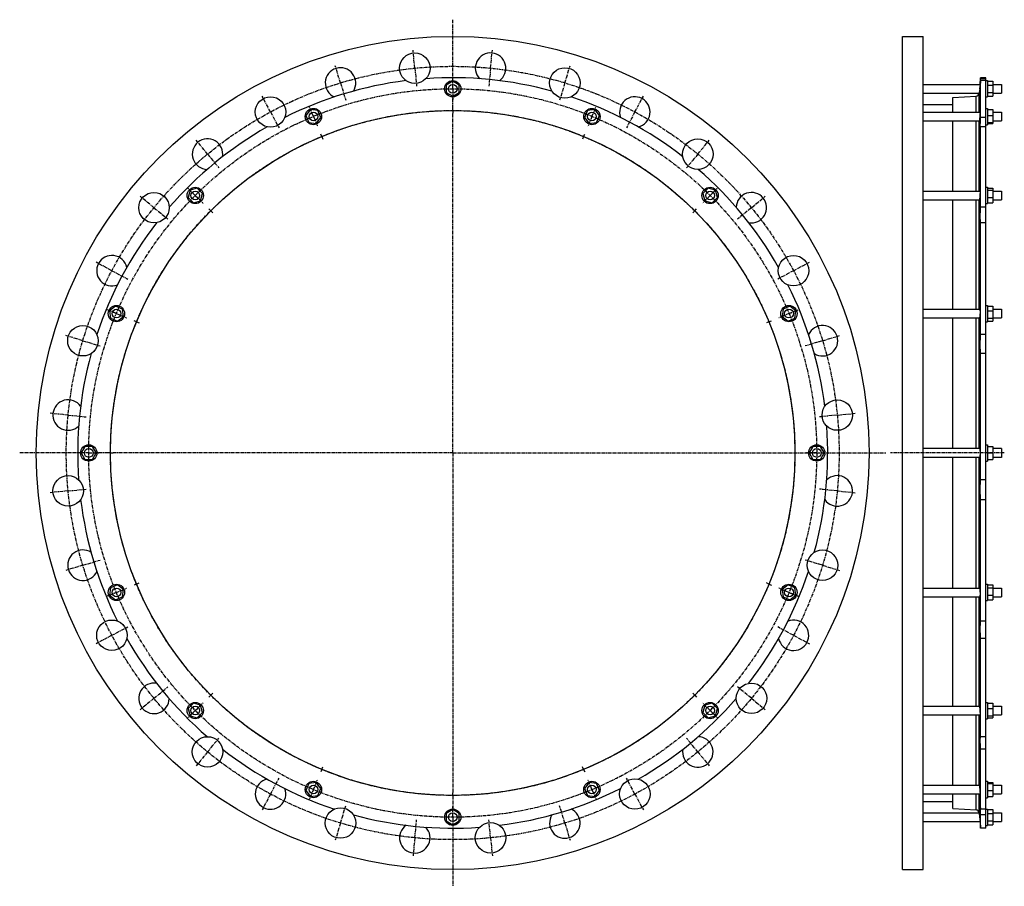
# Model space of a CAD drawing. Header units: millimetres. Extents: x -1586 to 223, y -678 to 913.
import ezdxf

# ---------------------------------------------------------------- set-up
doc = ezdxf.new("R2010")
doc.units = ezdxf.units.MM
doc.header["$LTSCALE"] = 16.335
doc.linetypes.add('CENTER', pattern=[0.6, 0.375, -0.075, 0.075, -0.075])
doc.layers.get('0').update_dxf_attribs({"linetype": 'CONTINUOUS'})
for name, color, linetype in [('AXES', 7, 'CONTINUOUS'), ('DEFAULT_1', 7, 'CENTER'), ('ROUNDS', 7, 'CONTINUOUS')]:
    doc.layers.add(name, color=color, linetype=linetype)

msp = doc.modelspace()

# ---------------------------------------------------------------- linework, layer by layer
at = {"color": 7, "linetype": 'Continuous'}
for p, q in [((35.8, -647.3), (35.8, 882.7)), ((35.8, 882.7), (73.8, 882.7)), ((73.8, -647.3), (73.8, 882.7)), ((-790.7, 800.3), (-802.7, 793.3)), ((-778.7, 793.3), (-790.7, 800.3)), ((188.8, 806.7), (179.3, 806.7)), ((188.8, 801.4), (191.8, 801.4)), ((191.8, 801.4), (191.8, 771.4)), ((191.8, 800.3), (201.8, 800.3)), ((201.8, 800.3), (201.8, 772.6)), ((-802.7, 793.3), (-802.7, 779.5)), ((-802.7, 779.5), (-790.7, 772.6)), ((-790.7, 772.6), (-778.7, 779.5)), ((-778.7, 779.5), (-778.7, 793.3)), ((191.8, 793.3), (201.8, 793.3)), ((191.8, 779.5), (201.8, 779.5)), ((128.3, 743.5), (128.3, 770.5)), ((188.8, 771.4), (191.8, 771.4)), ((191.8, 772.6), (201.8, 772.6)), ((-1051.9, 748.3), (-1060.3, 737.3)), ((-1038.2, 746.5), (-1051.9, 748.3)), ((-1032.9, 733.7), (-1038.2, 746.5)), ((-543.2, 746.5), (-548.5, 733.7)), ((-529.5, 748.3), (-543.2, 746.5)), ((-521, 737.3), (-529.5, 748.3)), ((73.8, 757.5), (128.3, 757.5)), ((188.8, 750.5), (191.8, 750.5)), ((191.8, 750.5), (191.8, 720.5)), ((191.8, 748.3), (201.8, 748.3)), ((201.8, 748.3), (201.8, 722.7)), ((-1060.3, 737.3), (-1055, 724.5)), ((-1055, 724.5), (-1041.3, 722.7)), ((-1041.3, 722.7), (-1032.9, 733.7)), ((-548.5, 733.7), (-540.1, 722.7)), ((-540.1, 722.7), (-526.3, 724.5)), ((-526.3, 724.5), (-521, 737.3)), ((128.3, 598.5), (128.3, 727.5)), ((191.8, 737.3), (201.8, 737.3)), ((191.8, 724.5), (201.8, 724.5)), ((188.8, 720.5), (191.8, 720.5)), ((191.8, 722.7), (201.8, 722.7)), ((-1273.3, 600.3), (-1276.9, 587)), ((-1260, 603.9), (-1273.3, 600.3)), ((-1250.2, 594.1), (-1260, 603.9)), ((-321.4, 603.9), (-331.2, 594.1)), ((-308, 600.3), (-321.4, 603.9)), ((-304.4, 587), (-308, 600.3)), ((188.8, 605.5), (191.8, 605.5)), ((191.8, 605.5), (191.8, 575.5)), ((191.8, 603.9), (201.8, 603.9)), ((191.8, 600.3), (201.8, 600.3)), ((201.8, 603.9), (201.8, 577.2)), ((-1276.9, 587), (-1267.1, 577.2)), ((-1267.1, 577.2), (-1253.8, 580.7)), ((-1253.8, 580.7), (-1250.2, 594.1)), ((-331.2, 594.1), (-327.6, 580.7)), ((-327.6, 580.7), (-314.2, 577.2)), ((-314.2, 577.2), (-304.4, 587)), ((128.3, 381.6), (128.3, 582.5)), ((191.8, 587), (201.8, 587)), ((188.8, 575.5), (191.8, 575.5)), ((191.8, 577.2), (201.8, 577.2)), ((-1410.3, 387.3), (-1421.3, 378.9)), ((-1397.5, 382), (-1410.3, 387.3)), ((-1395.7, 368.3), (-1397.5, 382)), ((-183.8, 382), (-185.6, 368.3)), ((-171, 387.3), (-183.8, 382)), ((-160, 378.9), (-171, 387.3)), ((188.8, 388.6), (191.8, 388.6)), ((191.8, 388.6), (191.8, 358.6)), ((191.8, 387.3), (201.8, 387.3)), ((201.8, 387.3), (201.8, 359.8)), ((-1421.3, 378.9), (-1419.5, 365.1)), ((-1419.5, 365.1), (-1406.7, 359.8)), ((-1406.7, 359.8), (-1395.7, 368.3)), ((-185.6, 368.3), (-174.6, 359.8)), ((-174.6, 359.8), (-161.8, 365.1)), ((-161.8, 365.1), (-160, 378.9)), ((128.3, 125.7), (128.3, 365.6)), ((191.8, 378.9), (201.8, 378.9)), ((191.8, 365.1), (201.8, 365.1)), ((188.8, 358.6), (191.8, 358.6)), ((191.8, 359.8), (201.8, 359.8)), ((-1466.4, 129.7), (-1473.3, 117.7)), ((-1452.5, 129.7), (-1466.4, 129.7)), ((-1445.6, 117.7), (-1452.5, 129.7)), ((-128.9, 129.7), (-135.8, 117.7)), ((-115, 129.7), (-128.9, 129.7)), ((-108.1, 117.7), (-115, 129.7)), ((188.8, 132.7), (191.8, 132.7)), ((191.8, 132.7), (191.8, 102.7)), ((191.8, 129.7), (201.8, 129.7)), ((201.8, 129.7), (201.8, 105.7)), ((-1473.3, 117.7), (-1466.4, 105.7)), ((-1452.5, 105.7), (-1445.6, 117.7)), ((-135.8, 117.7), (-128.9, 105.7)), ((-115, 105.7), (-108.1, 117.7)), ((128.3, -130.3), (128.3, 109.7)), ((191.8, 117.7), (201.8, 117.7)), ((217.8, 125.7), (201.8, 125.7)), ((217.8, 109.7), (201.8, 109.7)), ((-1466.4, 105.7), (-1452.5, 105.7)), ((-128.9, 105.7), (-115, 105.7)), ((188.8, 102.7), (191.8, 102.7)), ((191.8, 105.7), (201.8, 105.7)), ((-1406.7, -124.5), (-1419.5, -129.8)), ((-1395.7, -133), (-1406.7, -124.5)), ((-174.6, -124.5), (-185.6, -133)), ((-161.8, -129.8), (-174.6, -124.5)), ((188.8, -123.3), (191.8, -123.3)), ((191.8, -123.3), (191.8, -153.3)), ((191.8, -124.5), (201.8, -124.5)), ((201.8, -124.5), (201.8, -152)), ((-1419.5, -129.8), (-1421.3, -143.6)), ((-1421.3, -143.6), (-1410.3, -152)), ((-1397.5, -146.7), (-1395.7, -133)), ((-185.6, -133), (-183.8, -146.7)), ((-171, -152), (-160, -143.6)), ((-160, -143.6), (-161.8, -129.8)), ((191.8, -129.8), (201.8, -129.8)), ((191.8, -143.6), (201.8, -143.6)), ((-1410.3, -152), (-1397.5, -146.7)), ((-183.8, -146.7), (-171, -152)), ((128.3, -347.2), (128.3, -146.3)), ((188.8, -153.3), (191.8, -153.3)), ((191.8, -152), (201.8, -152)), ((-1267.1, -341.8), (-1276.9, -351.6)), ((-1253.8, -345.4), (-1267.1, -341.8)), ((-314.2, -341.8), (-327.6, -345.4)), ((-304.4, -351.6), (-314.2, -341.8)), ((188.8, -340.2), (191.8, -340.2)), ((191.8, -340.2), (191.8, -370.2)), ((191.8, -341.8), (201.8, -341.8)), ((201.8, -341.8), (201.8, -368.6)), ((-1276.9, -351.6), (-1273.3, -365)), ((-1260, -368.6), (-1250.2, -358.8)), ((-1250.2, -358.8), (-1253.8, -345.4)), ((-327.6, -345.4), (-331.2, -358.8)), ((-331.2, -358.8), (-321.4, -368.6)), ((-308, -365), (-304.4, -351.6)), ((191.8, -351.6), (201.8, -351.6)), ((-1273.3, -365), (-1260, -368.6)), ((-321.4, -368.6), (-308, -365)), ((128.3, -492.2), (128.3, -363.2)), ((188.8, -370.2), (191.8, -370.2)), ((191.8, -365), (201.8, -365)), ((191.8, -368.6), (201.8, -368.6)), ((-1041.3, -487.4), (-1055, -489.2)), ((-1032.9, -498.4), (-1041.3, -487.4)), ((-540.1, -487.4), (-548.5, -498.4)), ((-526.3, -489.2), (-540.1, -487.4)), ((188.8, -485.2), (191.8, -485.2)), ((191.8, -485.2), (191.8, -515.2)), ((191.8, -487.4), (201.8, -487.4)), ((201.8, -487.4), (201.8, -513)), ((-1055, -489.2), (-1060.3, -502)), ((-1060.3, -502), (-1051.9, -513)), ((-1038.2, -511.2), (-1032.9, -498.4)), ((-548.5, -498.4), (-543.2, -511.2)), ((-529.5, -513), (-521, -502)), ((-521, -502), (-526.3, -489.2)), ((191.8, -489.2), (201.8, -489.2)), ((191.8, -502), (201.8, -502)), ((-1051.9, -513), (-1038.2, -511.2)), ((-543.2, -511.2), (-529.5, -513)), ((73.8, -522.2), (128.3, -522.2)), ((128.3, -535.2), (128.3, -508.2)), ((188.8, -515.2), (191.8, -515.2)), ((191.8, -513), (201.8, -513)), ((-790.7, -537.2), (-802.7, -544.2)), ((-778.7, -544.2), (-790.7, -537.2)), ((188.8, -536.1), (191.8, -536.1)), ((191.8, -536.1), (191.8, -566.1)), ((191.8, -537.2), (201.8, -537.2)), ((201.8, -537.2), (201.8, -564.9)), ((-802.7, -544.2), (-802.7, -558)), ((-802.7, -558), (-790.7, -564.9)), ((-790.7, -564.9), (-778.7, -558)), ((-778.7, -558), (-778.7, -544.2)), ((191.8, -544.2), (201.8, -544.2)), ((191.8, -558), (201.8, -558)), ((188.8, -571.4), (179.3, -571.4)), ((188.8, -566.1), (191.8, -566.1)), ((191.8, -564.9), (201.8, -564.9)), ((35.8, -647.3), (73.8, -647.3))]:
    msp.add_line(p, q, dxfattribs=at)
for centre, radius in [((-790.7, 117.7), 765), ((-790.7, 786.4), 15), ((-790.7, 117.7), 628.8), ((-1046.6, 735.5), 15), ((-534.8, 735.5), 15), ((-1263.6, 590.5), 15), ((-317.8, 590.5), 15), ((-1408.5, 373.6), 15), ((-172.8, 373.6), 15), ((-1459.4, 117.7), 15), ((-121.9, 117.7), 15), ((-1408.5, -138.3), 15), ((-172.8, -138.3), 15), ((-1263.6, -355.2), 15), ((-317.8, -355.2), 15), ((-1046.6, -500.2), 15), ((-534.8, -500.2), 15), ((-790.7, -551.1), 15)]:
    msp.add_circle(centre, radius, dxfattribs=at)
at = {"layer": 'AXES', "color": 7, "linetype": 'CENTER'}
for p, q in [((-790.7, 799.4), (-790.7, 913.3)), ((-860.3, 824.2), (-863.5, 857.1)), ((-721.1, 824.2), (-717.8, 857.1)), ((-996.8, 797.1), (-1006.4, 828.7)), ((-860.3, 824.2), (-857, 791.4)), ((-721.1, 824.2), (-724.3, 791.4)), ((-584.6, 797.1), (-575, 828.7)), ((-996.8, 797.1), (-987.2, 765.5)), ((-790.7, 786.4), (-790.7, 799.4)), ((-584.6, 797.1), (-594.2, 765.5)), ((-790.7, 786.4), (-790.7, 773.4)), ((-1125.4, 743.8), (-1140.9, 772.9)), ((-790.7, 751.4), (-790.7, 773.4)), ((-456, 743.8), (-440.4, 772.9)), ((-1125.4, 743.8), (-1109.8, 714.7)), ((-1046.6, 735.5), (-1051.6, 747.5)), ((-790.7, 746.4), (-790.7, 751.4)), ((-790.7, 746.4), (-790.7, 741.4)), ((-534.8, 735.5), (-529.8, 747.5)), ((-456, 743.8), (-471.5, 714.7)), ((-1046.6, 735.5), (-1041.6, 723.5)), ((-790.7, 117.7), (-790.7, 741.4)), ((-534.8, 735.5), (-539.7, 723.5)), ((-1241.1, 666.5), (-1262, 692)), ((-1031.3, 698.6), (-1033.2, 703.2)), ((-1031.3, 698.6), (-1029.4, 693.9)), ((-550.1, 698.6), (-552, 693.9)), ((-550.1, 698.6), (-548.1, 703.2)), ((-340.3, 666.5), (-319.3, 692)), ((-1241.1, 666.5), (-1220.2, 641)), ((-340.3, 666.5), (-361.2, 641)), ((-1263.6, 590.5), (-1272.7, 599.7)), ((-317.8, 590.5), (-308.6, 599.7)), ((-1339.5, 568.1), (-1365, 589)), ((-1263.6, 590.5), (-1254.4, 581.3)), ((-317.8, 590.5), (-327, 581.3)), ((-241.8, 568.1), (-216.3, 589)), ((-1339.5, 568.1), (-1314, 547.1)), ((-1235.3, 562.3), (-1238.8, 565.8)), ((-1235.3, 562.3), (-1231.7, 558.7)), ((-346.1, 562.3), (-349.6, 558.7)), ((-346.1, 562.3), (-342.5, 565.8)), ((-241.8, 568.1), (-267.3, 547.1)), ((-1416.8, 452.4), (-1445.9, 467.9)), ((-1416.8, 452.4), (-1387.7, 436.8)), ((-164.5, 452.4), (-193.6, 436.8)), ((-164.5, 452.4), (-135.4, 467.9)), ((-1408.5, 373.6), (-1420.5, 378.6)), ((-1408.5, 373.6), (-1396.5, 368.6)), ((-172.8, 373.6), (-184.8, 368.6)), ((-172.8, 373.6), (-160.8, 378.6)), ((-1371.6, 358.3), (-1376.2, 360.2)), ((-1371.6, 358.3), (-1366.9, 356.4)), ((-209.8, 358.3), (-214.4, 356.4)), ((-209.8, 358.3), (-205.2, 360.2)), ((-1470.1, 323.8), (-1501.7, 333.3)), ((-111.2, 323.8), (-79.7, 333.3)), ((-1470.1, 323.8), (-1438.5, 314.2)), ((-111.2, 323.8), (-142.8, 314.2)), ((-1497.3, 187.3), (-1530.1, 190.5)), ((-1497.3, 187.3), (-1464.4, 184)), ((-84.1, 187.3), (-116.9, 184)), ((-84.1, 187.3), (-51.3, 190.5)), ((-1472.4, 117.7), (-1586.3, 117.7)), ((-1459.4, 117.7), (-1472.4, 117.7)), ((-1459.4, 117.7), (-1446.4, 117.7)), ((-1424.4, 117.7), (-1446.4, 117.7)), ((-1419.4, 117.7), (-1424.4, 117.7)), ((-1419.4, 117.7), (-1414.4, 117.7)), ((-790.7, 117.7), (-1414.4, 117.7)), ((-790.7, 117.7), (-790.7, -506.1)), ((-790.7, 117.7), (4.9, 117.7)), ((222.8, 117.7), (13.6, 117.7)), ((-1497.3, 48.1), (-1530.1, 44.8)), ((-1497.3, 48.1), (-1464.4, 51.3)), ((-84.1, 48.1), (-116.9, 51.3)), ((-84.1, 48.1), (-51.3, 44.8)), ((-1470.1, -88.4), (-1501.7, -98)), ((-1470.1, -88.4), (-1438.5, -78.9)), ((-111.2, -88.4), (-142.8, -78.9)), ((-111.2, -88.4), (-79.7, -98)), ((-1371.6, -122.9), (-1376.2, -124.9)), ((-1371.6, -122.9), (-1366.9, -121)), ((-209.8, -122.9), (-214.4, -121)), ((-209.8, -122.9), (-205.2, -124.9)), ((-1408.5, -138.3), (-1420.5, -143.2)), ((-1408.5, -138.3), (-1396.5, -133.3)), ((-172.8, -138.3), (-184.8, -133.3)), ((-172.8, -138.3), (-160.8, -143.2)), ((-1416.8, -217), (-1445.9, -232.6)), ((-1416.8, -217), (-1387.7, -201.5)), ((-164.5, -217), (-193.6, -201.5)), ((-164.5, -217), (-135.4, -232.6)), ((-1339.5, -332.8), (-1314, -311.8)), ((-1235.3, -326.9), (-1231.7, -323.4)), ((-346.1, -326.9), (-349.6, -323.4)), ((-241.8, -332.8), (-267.3, -311.8)), ((-1339.5, -332.8), (-1365, -353.7)), ((-1235.3, -326.9), (-1238.8, -330.5)), ((-346.1, -326.9), (-342.5, -330.5)), ((-241.8, -332.8), (-216.3, -353.7)), ((-1263.6, -355.2), (-1272.7, -364.4)), ((-1263.6, -355.2), (-1254.4, -346)), ((-317.8, -355.2), (-327, -346)), ((-317.8, -355.2), (-308.6, -364.4)), ((-1241.1, -431.2), (-1220.2, -405.7)), ((-340.3, -431.2), (-361.2, -405.7)), ((-1241.1, -431.2), (-1262, -456.7)), ((-340.3, -431.2), (-319.3, -456.7)), ((-1031.3, -463.2), (-1033.2, -467.8)), ((-1031.3, -463.2), (-1029.4, -458.6)), ((-550.1, -463.2), (-552, -458.6)), ((-550.1, -463.2), (-548.1, -467.8)), ((-1125.4, -508.5), (-1109.8, -479.4)), ((-1046.6, -500.2), (-1041.6, -488.2)), ((-534.8, -500.2), (-539.7, -488.2)), ((-456, -508.5), (-471.5, -479.4)), ((-1046.6, -500.2), (-1051.6, -512.2)), ((-790.7, -511.1), (-790.7, -506.1)), ((-534.8, -500.2), (-529.8, -512.2)), ((-1125.4, -508.5), (-1140.9, -537.6)), ((-790.7, -511.1), (-790.7, -538.1)), ((-456, -508.5), (-440.4, -537.6)), ((-996.8, -561.8), (-987.2, -530.2)), ((-790.7, -551.1), (-790.7, -538.1)), ((-584.6, -561.8), (-594.2, -530.2)), ((-860.3, -588.9), (-857, -556.1)), ((-790.7, -551.1), (-790.7, -677.9)), ((-721.1, -588.9), (-724.3, -556.1)), ((-996.8, -561.8), (-1006.4, -593.3)), ((-584.6, -561.8), (-575, -593.3)), ((-860.3, -588.9), (-863.5, -621.8)), ((-721.1, -588.9), (-717.8, -621.8))]:
    msp.add_line(p, q, dxfattribs=at)
at = {"layer": 'AXES', "color": 7, "linetype": 'Continuous'}
for p, q in [((178.2, 794.4), (179.3, 806.7)), ((179.3, 804.9), (179.3, 806.7)), ((188.8, 804.9), (179.3, 804.9)), ((179.3, 733.8), (179.3, 801.4)), ((188.8, 801.4), (179.3, 801.4)), ((188.8, -571.4), (188.8, 806.7)), ((73.8, 794.4), (178.2, 794.4)), ((73.8, 778.4), (176.7, 778.4)), ((177.6, 787.2), (176.8, 778.9)), ((178.2, 794.4), (177.5, 786.4)), ((177.9, 791.2), (177.9, 790.6)), ((201.8, 794.4), (217.8, 794.4)), ((201.8, 778.4), (217.8, 778.4)), ((217.8, 794.4), (217.8, 778.4)), ((73.8, 743.5), (178.1, 743.5)), ((201.8, 743.5), (217.8, 743.5)), ((217.8, 743.5), (217.8, 727.5)), ((73.8, 727.5), (176.8, 727.5)), ((188.8, 733.8), (179.3, 733.8)), ((201.8, 727.5), (217.8, 727.5)), ((179.3, 568.8), (179.3, 716.5)), ((188.8, 716.5), (179.3, 716.5)), ((73.8, 598.5), (178, 598.5)), ((201.8, 598.5), (217.8, 598.5)), ((217.8, 598.5), (217.8, 582.5)), ((73.8, 582.5), (177, 582.5)), ((201.8, 582.5), (217.8, 582.5)), ((188.8, 568.8), (179.3, 568.8)), ((179.3, 335.1), (179.3, 540.5)), ((188.8, 540.5), (179.3, 540.5)), ((73.8, 381.6), (177.8, 381.6)), ((201.8, 381.6), (217.8, 381.6)), ((217.8, 381.6), (217.8, 365.6)), ((73.8, 365.6), (177.2, 365.6)), ((201.8, 365.6), (217.8, 365.6)), ((188.8, 335.1), (179.3, 335.1)), ((179.3, 68.4), (179.3, 300.1)), ((188.8, 300.1), (179.3, 300.1)), ((177.5, 125.7), (73.8, 125.7)), ((177.5, 109.7), (73.8, 109.7)), ((217.8, 125.7), (217.8, 109.7)), ((188.8, 68.4), (179.3, 68.4)), ((188.8, 31.9), (179.3, 31.9)), ((179.3, -190.9), (179.3, 31.9)), ((73.8, -130.3), (177.2, -130.3)), ((201.8, -130.3), (217.8, -130.3)), ((217.8, -130.3), (217.8, -146.3)), ((73.8, -146.3), (177.8, -146.3)), ((201.8, -146.3), (217.8, -146.3)), ((188.8, -190.9), (179.3, -190.9)), ((188.8, -223.2), (179.3, -223.2)), ((179.3, -403.2), (179.3, -223.2)), ((73.8, -347.2), (177, -347.2)), ((201.8, -347.2), (217.8, -347.2)), ((217.8, -347.2), (217.8, -363.2)), ((73.8, -363.2), (178, -363.2)), ((201.8, -363.2), (217.8, -363.2)), ((188.8, -403.2), (179.3, -403.2)), ((179.3, -403.2), (179.3, -403.2)), ((188.8, -426.4), (179.3, -426.4)), ((179.3, -536.2), (179.3, -426.4)), ((73.8, -492.2), (176.8, -492.2)), ((201.8, -492.2), (217.8, -492.2)), ((217.8, -492.2), (217.8, -508.2)), ((73.8, -508.2), (178.1, -508.2)), ((201.8, -508.2), (217.8, -508.2)), ((188.8, -536.2), (179.3, -536.2)), ((73.8, -543.1), (176.7, -543.1)), ((73.8, -559.1), (178.2, -559.1)), ((176.8, -543.5), (177.5, -551.1)), ((177.2, -547.7), (177.2, -548.3)), ((177.4, -550.4), (178.2, -559.1)), ((178.2, -559), (179.3, -571.4)), ((188.8, -546.8), (179.3, -546.8)), ((179.3, -571.4), (179.3, -546.8)), ((201.8, -543.1), (217.8, -543.1)), ((201.8, -559.1), (217.8, -559.1)), ((217.8, -543.1), (217.8, -559.1))]:
    msp.add_line(p, q, dxfattribs=at)
at = {"layer": 'AXES', "color": 9, "linetype": 'Continuous'}
for p, q in [((176.8, 743.5), (176.8, 778.9)), ((176.8, 598.5), (176.8, 727.5)), ((176.8, 381.6), (176.8, 582.5)), ((176.8, 125.7), (176.8, 365.6)), ((176.8, -130.3), (176.8, 109.7)), ((176.8, -347.2), (176.8, -146.3)), ((176.8, -492.2), (176.8, -363.2)), ((176.8, -543.5), (176.8, -508.2))]:
    msp.add_line(p, q, dxfattribs=at)
at = {"layer": 'AXES', "color": 7, "linetype": 'Continuous'}
for points in [[(176.9, 779.8), (176.8, 779.1), (176.8, 778.9)], [(177.9, -555.3), (177.9, -555.9), (178, -556.5)], [(178.1, -557.5), (178.1, -558.3), (178.2, -558.5), (178.2, -558.8), (178.2, -559)]]:
    msp.add_lwpolyline(points, dxfattribs=at)
for centre, radius in [((-860.3, 824.2), 28), ((-584.6, 797.1), 28), ((-790.7, 786.4), 8), ((-1125.4, 743.8), 28), ((-1046.6, 735.5), 8), ((-534.8, 735.5), 8), ((-340.3, 666.5), 28), ((-1263.6, 590.5), 8), ((-317.8, 590.5), 8), ((-1339.5, 568.1), 28), ((-164.5, 452.4), 28), ((-1408.5, 373.6), 8), ((-172.8, 373.6), 8), ((-1470.1, 323.8), 28), ((-84.1, 187.3), 28), ((-1459.4, 117.7), 8), ((-121.9, 117.7), 8), ((-1497.3, 48.1), 28), ((-111.2, -88.4), 28), ((-1408.5, -138.3), 8), ((-172.8, -138.3), 8), ((-1416.8, -217), 28), ((-241.8, -332.8), 28), ((-1263.6, -355.2), 8), ((-317.8, -355.2), 8), ((-1241.1, -431.2), 28), ((-456, -508.5), 28), ((-1046.6, -500.2), 8), ((-534.8, -500.2), 8), ((-996.8, -561.8), 28), ((-790.7, -551.1), 8), ((-721.1, -588.9), 28)]:
    msp.add_circle(centre, radius, dxfattribs=at)
at = {"layer": 'AXES', "color": 7, "linetype": 'CENTER'}
for radius in [710, 668.8, 628.8]:
    msp.add_circle((-790.7, 117.7), radius, dxfattribs=at)
at = {"layer": 'AXES', "color": 7, "linetype": 'Continuous'}
for centre, radius, start, end in [((-721.1, 824.2), 28, 305.1003, 223.6473), ((-996.8, 797.1), 28, 327.6003, 246.1473), ((-790.7, 117.7), 689, 97.1468, 116.6032), ((-790.7, 117.7), 689, 74.6468, 94.1032), ((170.5, 779.4), 6.36, 273.4574, 350.7844), ((170.6, 779.4), 6.2, 350.6729, 354.7965), ((-790.7, 117.7), 689, 52.1468, 71.6032), ((-456, 743.8), 28, 282.6003, 201.1473), ((-790.7, 117.7), 689, 119.6468, 139.1032), ((-1241.1, 666.5), 28, 350.1003, 268.6473), ((-790.7, 117.7), 689, 29.6468, 49.1032), ((-241.8, 568.1), 28, 260.1003, 178.6473), ((-790.7, 117.7), 689, 142.1468, 161.6032), ((-1416.8, 452.4), 28, 12.6003, 291.1473), ((-790.7, 117.7), 689, 7.1468, 26.6032), ((-111.2, 323.8), 28, 237.6003, 156.1473), ((-790.7, 117.7), 689, 164.6468, 184.1032), ((-1497.3, 187.3), 28, 35.1003, 313.6473), ((-790.7, 117.7), 689, 344.6468, 4.1032), ((-84.1, 48.1), 28, 215.1003, 133.6473), ((-790.7, 117.7), 689, 187.1468, 206.6032), ((-1470.1, -88.4), 28, 57.6003, 336.1473), ((-790.7, 117.7), 689, 322.1468, 341.6032), ((-164.5, -217), 28, 192.6003, 111.1473), ((-790.7, 117.7), 689, 209.6468, 229.1032), ((-1339.5, -332.8), 28, 80.1003, 358.6473), ((-790.7, 117.7), 689, 299.6468, 319.1032), ((-340.3, -431.2), 28, 170.1003, 88.6473), ((-790.7, 117.7), 689, 232.1468, 251.6032), ((-1125.4, -508.5), 28, 102.6003, 21.1473), ((-790.7, 117.7), 689, 277.1468, 296.6032), ((-584.6, -561.8), 28, 147.6003, 66.1473), ((170.5, -544.1), 6.36, 9.2156, 86.5426), ((-790.7, 117.7), 689, 254.6468, 274.1032), ((170.6, -544.1), 6.21, 5.2055, 9.3251), ((-860.3, -588.9), 28, 125.1003, 43.6473)]:
    msp.add_arc(centre, radius, start, end, dxfattribs=at)
for points, knots in [([(178.7, 796.2), (178.7, 796.2), (178.7, 796.2), (178.7, 796.3), (178.7, 796.3), (178.7, 796.3), (178.7, 796.4), (178.7, 796.5), (178.7, 796.6), (178.7, 796.7), (178.7, 796.9), (178.7, 797.2), (178.7, 797.6), (178.8, 798), (178.8, 798.5), (178.8, 799.1), (178.9, 799.8), (178.9, 800.5), (179, 801.6), (179.2, 803.1), (179.3, 804.3), (179.3, 804.9)], [0, 0, 0, 0, 0.000434, 0.001263, 0.004386, 0.009538, 0.016738, 0.025987, 0.037283, 0.05062, 0.06599, 0.10279, 0.147591, 0.200276, 0.260708, 0.328728, 0.404158, 0.4868, 0.576437, 0.775743, 1, 1, 1, 1]), ([(179.3, 801.4), (179.3, 801), (179.2, 800.2), (179.1, 799.2), (179, 798.4), (178.9, 797.9), (178.9, 797.6), (178.8, 797.3), (178.8, 797), (178.8, 796.8), (178.8, 796.6), (178.7, 796.5), (178.7, 796.4), (178.7, 796.3), (178.7, 796.3), (178.7, 796.3), (178.7, 796.3), (178.7, 796.2), (178.7, 796.2)], [0, 0, 0, 0, 0.227943, 0.428428, 0.600252, 0.675084, 0.742375, 0.802023, 0.853938, 0.898041, 0.934269, 0.96257, 0.973737, 0.982912, 0.990097, 0.9953, 0.998548, 1, 1, 1, 1]), ([(178.1, 743.5), (178.2, 743.5), (178.2, 743.5), (178.2, 743.5), (178.2, 743.4), (178.2, 743.4), (178.2, 743.4), (178.2, 743.3), (178.2, 743.1), (178.2, 742.9), (178.2, 742.5), (178.2, 742), (178.2, 741.4), (178.1, 740.7), (178.1, 739.9), (178, 739.1), (178, 738.2), (177.9, 737.2), (177.8, 736), (177.7, 734.4), (177.5, 733.1), (177.5, 732.4)], [0, 0, 0, 0, 0.001949, 0.003755, 0.006195, 0.009287, 0.013036, 0.022513, 0.034614, 0.049302, 0.08623, 0.132758, 0.188186, 0.251674, 0.322255, 0.398857, 0.480321, 0.565417, 0.652868, 0.829588, 1, 1, 1, 1]), ([(177.5, 732.4), (177.5, 732.1), (177.4, 731.4), (177.3, 730.5), (177.2, 729.7), (177.1, 729.2), (177.1, 728.9), (177, 728.6), (177, 728.3), (177, 728.1), (176.9, 727.9), (176.9, 727.7), (176.9, 727.6), (176.8, 727.5), (176.8, 727.5), (176.8, 727.5), (176.8, 727.5)], [0, 0, 0, 0, 0.211217, 0.404747, 0.576442, 0.652926, 0.722604, 0.785097, 0.840069, 0.887222, 0.926306, 0.957123, 0.979546, 0.993577, 0.99759, 1, 1, 1, 1]), ([(179, 715.8), (178.9, 715.8), (178.9, 715.9), (178.9, 716), (178.8, 716), (178.8, 716.2), (178.8, 716.3), (178.8, 716.6), (178.7, 716.8), (178.7, 717.2), (178.7, 717.8), (178.7, 718.7), (178.7, 719.7), (178.7, 720.8), (178.7, 722), (178.8, 724), (178.9, 726.6), (179.1, 730.1), (179.2, 732.5), (179.3, 733.8)], [0, 0, 0, 0, 0.00649, 0.009184, 0.012372, 0.020278, 0.030271, 0.042372, 0.056582, 0.072893, 0.111751, 0.158766, 0.213691, 0.276224, 0.346018, 0.422678, 0.594816, 0.788726, 1, 1, 1, 1]), ([(179.3, 716.5), (179.3, 716.4), (179.2, 716.3), (179.2, 716.1), (179.1, 716), (179.1, 715.9), (179.1, 715.9), (179, 715.8), (179, 715.8)], [0, 0, 0, 0, 0.401669, 0.562934, 0.698039, 0.807499, 0.892405, 1, 1, 1, 1]), ([(178, 598.5), (178, 598.5), (178, 598.5), (178, 598.5), (178, 598.5), (178.1, 598.5), (178.1, 598.4), (178.1, 598.3), (178.1, 598.2), (178.1, 598), (178.2, 597.8), (178.2, 597.5), (178.2, 597.1), (178.2, 596.4), (178.2, 595.6), (178.2, 594.6), (178.1, 593.6), (178.1, 592.5), (178, 590.9), (177.9, 589), (177.7, 586.9), (177.6, 585.5), (177.5, 584.9)], [0, 0, 0, 0, 0.001387, 0.003129, 0.00545, 0.008445, 0.012155, 0.016599, 0.027712, 0.041787, 0.058776, 0.078606, 0.101177, 0.154064, 0.216319, 0.286601, 0.363381, 0.444988, 0.529648, 0.700771, 0.862112, 1, 1, 1, 1]), ([(177.5, 584.9), (177.5, 584.7), (177.4, 584.4), (177.3, 583.9), (177.3, 583.5), (177.2, 583.2), (177.2, 582.9), (177.1, 582.8), (177.1, 582.7), (177.1, 582.6), (177, 582.6), (177, 582.5), (177, 582.5)], [0, 0, 0, 0, 0.219371, 0.414417, 0.583337, 0.724591, 0.836971, 0.882079, 0.919731, 0.949969, 0.972979, 1, 1, 1, 1]), ([(179.3, 540.5), (179.3, 540.6), (179.2, 540.7), (179.1, 541.2), (179, 541.8), (178.9, 542.8), (178.8, 543.9), (178.8, 545.3), (178.7, 547.4), (178.7, 550.5), (178.7, 554.6), (178.8, 559.1), (179, 563.9), (179.2, 567.1), (179.3, 568.8)], [0, 0, 0, 0, 0.008838, 0.019483, 0.046223, 0.08016, 0.121098, 0.16875, 0.222766, 0.34818, 0.493432, 0.653933, 0.82459, 1, 1, 1, 1]), ([(177.8, 381.6), (177.8, 381.6), (177.8, 381.6), (177.8, 381.6), (177.8, 381.5), (177.9, 381.5), (177.9, 381.4), (177.9, 381.3), (178, 381.1), (178, 380.8), (178.1, 380.5), (178.1, 380.2), (178.1, 379.6), (178.2, 378.8), (178.2, 377.7), (178.2, 376.4), (178.2, 375.1), (178.2, 373.8), (178.1, 372), (178, 370.3), (177.8, 368.7), (177.7, 367.7), (177.6, 366.9), (177.5, 366.4), (177.5, 366.2)], [0, 0, 0, 0, 0.001877, 0.004155, 0.007094, 0.010814, 0.01537, 0.020788, 0.034239, 0.051161, 0.071476, 0.095061, 0.12176, 0.183733, 0.255629, 0.335353, 0.420557, 0.508724, 0.597251, 0.765042, 0.839427, 0.904547, 0.958564, 1, 1, 1, 1]), ([(177.5, 366.2), (177.5, 366.1), (177.4, 366), (177.4, 365.8), (177.3, 365.7), (177.3, 365.6), (177.2, 365.6), (177.2, 365.6)], [0, 0, 0, 0, 0.397474, 0.69256, 0.80224, 0.88792, 1, 1, 1, 1]), ([(179.3, 300.1), (179.3, 300.6), (179.2, 301.6), (179, 303.8), (178.8, 307), (178.7, 311.2), (178.7, 315.7), (178.7, 320.6), (178.8, 325.5), (179, 330.3), (179.2, 333.6), (179.3, 335.1)], [0, 0, 0, 0, 0.040802, 0.086574, 0.191619, 0.311921, 0.443721, 0.582862, 0.724938, 0.865458, 1, 1, 1, 1]), ([(177.5, 125.7), (177.5, 125.7), (177.5, 125.7), (177.6, 125.6), (177.6, 125.6), (177.6, 125.5), (177.7, 125.4), (177.7, 125.3), (177.8, 125), (177.8, 124.7), (177.9, 124.3), (177.9, 123.8), (178, 123.1), (178.1, 122.1), (178.2, 120.7), (178.2, 119.2), (178.2, 117.7), (178.2, 116.1), (178.2, 114.6), (178.1, 113.3), (178, 112.2), (177.9, 111.5), (177.9, 111), (177.8, 110.6), (177.8, 110.3), (177.7, 110.1), (177.7, 109.9), (177.6, 109.8), (177.6, 109.8), (177.6, 109.7), (177.5, 109.7), (177.5, 109.7), (177.5, 109.7)], [0, 0, 0, 0, 0.002255, 0.005058, 0.008716, 0.013364, 0.01906, 0.025829, 0.042595, 0.063609, 0.088723, 0.117727, 0.150366, 0.225319, 0.31079, 0.403536, 0.5, 0.596464, 0.68921, 0.774682, 0.849634, 0.882273, 0.911277, 0.936391, 0.957405, 0.974171, 0.98094, 0.986636, 0.991284, 0.994942, 0.997745, 1, 1, 1, 1]), ([(179.3, 31.9), (179.2, 33.4), (179, 36.4), (178.8, 41), (178.7, 45.9), (178.7, 50.8), (178.7, 55.6), (178.8, 60.2), (179, 64.5), (179.2, 67.1), (179.3, 68.4)], [0, 0, 0, 0, 0.118326, 0.246868, 0.381603, 0.518279, 0.652571, 0.780234, 0.897256, 1, 1, 1, 1]), ([(177.2, -130.3), (177.2, -130.3), (177.3, -130.3), (177.3, -130.3), (177.4, -130.4), (177.4, -130.6), (177.5, -130.8), (177.5, -130.9)], [0, 0, 0, 0, 0.11208, 0.19776, 0.30744, 0.602526, 1, 1, 1, 1]), ([(177.5, -130.9), (177.5, -131.1), (177.6, -131.6), (177.7, -132.4), (177.8, -133.4), (178, -135), (178.1, -136.7), (178.2, -138.4), (178.2, -139.8), (178.2, -141.1), (178.2, -142.3), (178.2, -143.4), (178.1, -144.3), (178.1, -144.8), (178.1, -145.2), (178, -145.5), (178, -145.8), (177.9, -146), (177.9, -146.1), (177.9, -146.1), (177.8, -146.2), (177.8, -146.2), (177.8, -146.2), (177.8, -146.3), (177.8, -146.3)], [0, 0, 0, 0, 0.041436, 0.095453, 0.160574, 0.234958, 0.402749, 0.491276, 0.579444, 0.664648, 0.744371, 0.816268, 0.87824, 0.904939, 0.928524, 0.948839, 0.965761, 0.979212, 0.98463, 0.989186, 0.992906, 0.995845, 0.998123, 1, 1, 1, 1]), ([(179.3, -223.2), (179.2, -221.5), (179, -218.2), (178.8, -213.3), (178.7, -208.5), (178.7, -204), (178.7, -199.8), (178.8, -196.7), (178.9, -194.5), (179, -193.2), (179.2, -192), (179.3, -191.2), (179.3, -190.9)], [0, 0, 0, 0, 0.152833, 0.306852, 0.457192, 0.599092, 0.728061, 0.840046, 0.888564, 0.931594, 0.968823, 1, 1, 1, 1]), ([(177, -347.2), (177, -347.2), (177, -347.2), (177.1, -347.3), (177.1, -347.4), (177.1, -347.5), (177.2, -347.6), (177.2, -347.8), (177.3, -348.2), (177.3, -348.6), (177.4, -349), (177.5, -349.4), (177.5, -349.6)], [0, 0, 0, 0, 0.027021, 0.050031, 0.080269, 0.117921, 0.163029, 0.275409, 0.416663, 0.585583, 0.780629, 1, 1, 1, 1]), ([(177.5, -349.6), (177.6, -350.2), (177.7, -351.5), (177.9, -353.7), (178, -355.6), (178.1, -357.1), (178.1, -358.2), (178.2, -359.3), (178.2, -360.2), (178.2, -361.1), (178.2, -361.7), (178.2, -362.2), (178.2, -362.4), (178.1, -362.7), (178.1, -362.9), (178.1, -363), (178.1, -363.1), (178.1, -363.1), (178, -363.2), (178, -363.2), (178, -363.2), (178, -363.2), (178, -363.2)], [0, 0, 0, 0, 0.137888, 0.299229, 0.470352, 0.555012, 0.636619, 0.713399, 0.783681, 0.845937, 0.898823, 0.921395, 0.941224, 0.958213, 0.972288, 0.983401, 0.987845, 0.991555, 0.99455, 0.996871, 0.998613, 1, 1, 1, 1]), ([(179.3, -426.4), (179.2, -424.8), (179, -421.8), (178.8, -417.4), (178.7, -413.4), (178.7, -410.4), (178.7, -408.3), (178.7, -407), (178.7, -406), (178.8, -405.3), (178.8, -404.9), (178.9, -404.5), (178.9, -404.1), (179, -403.9), (179, -403.6), (179.1, -403.4), (179.1, -403.3), (179.2, -403.2), (179.2, -403.2), (179.2, -403.2), (179.3, -403.2), (179.3, -403.2)], [0, 0, 0, 0, 0.202632, 0.39286, 0.564852, 0.713335, 0.777315, 0.833793, 0.882353, 0.903555, 0.922656, 0.939627, 0.954447, 0.967105, 0.977601, 0.985963, 0.992267, 0.994708, 0.996738, 0.99845, 1, 1, 1, 1]), ([(176.8, -492.2), (176.8, -492.2), (176.8, -492.2), (176.8, -492.2), (176.9, -492.3), (176.9, -492.4), (176.9, -492.5), (177, -492.7), (177, -493), (177, -493.2), (177.1, -493.5), (177.1, -493.9), (177.2, -494.4), (177.3, -495.1), (177.4, -496.1), (177.5, -496.8), (177.5, -497.1)], [0, 0, 0, 0, 0.00241, 0.006423, 0.020454, 0.042877, 0.073694, 0.112778, 0.159931, 0.214903, 0.277396, 0.347074, 0.423558, 0.595253, 0.788783, 1, 1, 1, 1]), ([(177.5, -497.1), (177.5, -497.7), (177.7, -499), (177.8, -500.6), (177.9, -501.9), (178, -502.9), (178, -503.7), (178.1, -504.6), (178.1, -505.4), (178.2, -506.1), (178.2, -506.7), (178.2, -507.2), (178.2, -507.6), (178.2, -507.8), (178.2, -507.9), (178.2, -508), (178.2, -508.1), (178.2, -508.1), (178.2, -508.1), (178.2, -508.2), (178.2, -508.2), (178.1, -508.2)], [0, 0, 0, 0, 0.170412, 0.347132, 0.434583, 0.519679, 0.601143, 0.677745, 0.748326, 0.811814, 0.867242, 0.91377, 0.950698, 0.965386, 0.977487, 0.986964, 0.990713, 0.993805, 0.996245, 0.998051, 1, 1, 1, 1]), ([(179.3, -546.8), (179.2, -545.8), (179.1, -544), (179, -541.5), (178.8, -539.5), (178.8, -538.2), (178.7, -537.3), (178.7, -536.5), (178.7, -535.8), (178.7, -535.2), (178.7, -534.7), (178.7, -534.4), (178.7, -534.3), (178.7, -534.1), (178.7, -534), (178.7, -533.9), (178.7, -533.8), (178.8, -533.8), (178.8, -533.8), (178.8, -533.8), (178.8, -533.8)], [0, 0, 0, 0, 0.218451, 0.415357, 0.587569, 0.663538, 0.732332, 0.793679, 0.847335, 0.89309, 0.930773, 0.946544, 0.960251, 0.971887, 0.981451, 0.988951, 0.994418, 0.996419, 0.997965, 1, 1, 1, 1]), ([(178.8, -533.8), (178.8, -533.8), (178.8, -533.8), (178.8, -533.8), (178.9, -533.9), (178.9, -534), (178.9, -534.1), (179, -534.4), (179.1, -534.7), (179.1, -535.2), (179.2, -535.6), (179.3, -536), (179.3, -536.2)], [0, 0, 0, 0, 0.009198, 0.02386, 0.045406, 0.074243, 0.15428, 0.264345, 0.404318, 0.573886, 0.772629, 1, 1, 1, 1])]:
    msp.add_open_spline(points, degree=3, knots=knots, dxfattribs=at)
at = {"layer": 'DEFAULT_1', "color": 7, "linetype": 'CENTER'}
for p, q in [((-790.7, 786.4), (-790.7, 806.4)), ((-790.7, 786.4), (-790.7, 766.4)), ((-1046.6, 735.5), (-1054.2, 754)), ((-534.8, 735.5), (-527.1, 754)), ((-1046.6, 735.5), (-1038.9, 717)), ((-534.8, 735.5), (-542.4, 717)), ((-1263.6, 590.5), (-1277.7, 604.7)), ((-317.8, 590.5), (-303.7, 604.7)), ((-1263.6, 590.5), (-1249.4, 576.4)), ((-317.8, 590.5), (-331.9, 576.4)), ((-1408.5, 373.6), (-1427, 381.2)), ((-172.8, 373.6), (-154.4, 381.2)), ((-1408.5, 373.6), (-1390, 365.9)), ((-172.8, 373.6), (-191.3, 365.9)), ((-1459.4, 117.7), (-1479.4, 117.7)), ((-1459.4, 117.7), (-1439.4, 117.7)), ((-121.9, 117.7), (-141.9, 117.7)), ((-121.9, 117.7), (-101.9, 117.7)), ((-1408.5, -138.3), (-1427, -145.9)), ((-1408.5, -138.3), (-1390, -130.6)), ((-172.8, -138.3), (-191.3, -130.6)), ((-172.8, -138.3), (-154.4, -145.9)), ((-1263.6, -355.2), (-1249.4, -341.1)), ((-317.8, -355.2), (-331.9, -341.1)), ((-1263.6, -355.2), (-1277.7, -369.4)), ((-317.8, -355.2), (-303.7, -369.4)), ((-1046.6, -500.2), (-1038.9, -481.7)), ((-534.8, -500.2), (-542.4, -481.7)), ((-1046.6, -500.2), (-1054.2, -518.7)), ((-534.8, -500.2), (-527.1, -518.7)), ((-790.7, -551.1), (-790.7, -531.1)), ((-790.7, -551.1), (-790.7, -571.1))]:
    msp.add_line(p, q, dxfattribs=at)
msp.add_circle((-790.7, 117.7), 668.8, dxfattribs=at)
at = {"layer": 'ROUNDS', "color": 7, "linetype": 'Continuous'}
for p, q in [((128.3, 770.5), (170.8, 773.1)), ((128.3, -535.2), (170.8, -537.8))]:
    msp.add_line(p, q, dxfattribs=at)
at = {"layer": 'ROUNDS', "color": 9, "linetype": 'Continuous'}
for p, q in [((170.8, 743.5), (170.8, 773.1)), ((170.8, 598.5), (170.8, 727.5)), ((170.8, 381.6), (170.8, 582.5)), ((170.8, 125.7), (170.8, 365.6)), ((170.8, -130.3), (170.8, 109.7)), ((170.8, -347.2), (170.8, -146.3)), ((170.8, -492.2), (170.8, -363.2)), ((170.8, -537.8), (170.8, -508.2))]:
    msp.add_line(p, q, dxfattribs=at)

doc.saveas('drawing.dxf')
